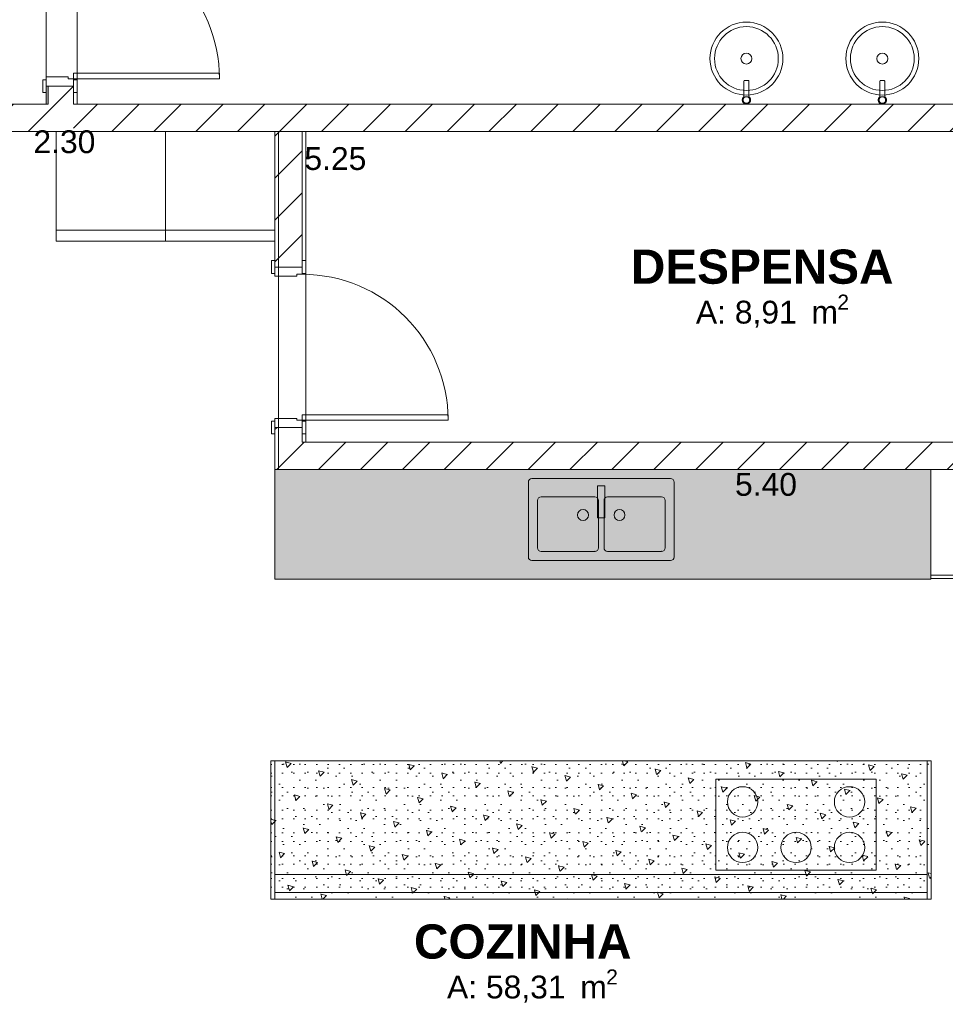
# Model space of a CAD drawing. Header units: millimetres. Extents: x 2826 to 3034, y 1533 to 1590.
# Tile 232 of 248: x 3019.27 to 3024.35, y 1577.9 to 1583.3. Entities that reach past the tile are written whole.
import ezdxf
from ezdxf.enums import TextEntityAlignment as Align

# ---------------------------------------------------------------- set-up
doc = ezdxf.new("R2010")
doc.units = ezdxf.units.MM
doc.set_wipeout_variables(frame=1)
doc.layers.add('_Caneta_No__220', color=7, linetype='Continuous', lineweight=15, true_color=0x8a8a8a)
doc.styles.add('ESTILO_GERADO_1', font='arialbd.ttf')
doc.styles.add('ESTILO_GERADO_2', font='arial.ttf')
pattern_1 = [(45, (0.0233, 0.6193), (-0.2296397, 0.2296397), [0.03125, -0.15625]), (45, (-0.02524, 0.80042), (-0.2296397, 0.2296397), [0.03125, -0.15625]), (105, (0.0233, 0.6193), (0.3136936, 0.084054), [0.03125, -0.15625]), (105, (0.15587, 0.7519), (0.3136936, 0.084054), [0.03125, -0.15625]), (165, (0.04538, 0.6414), (0.084054, 0.3136936), [0.03125, -0.15625]), (165, (0.17796, 0.774), (0.084054, 0.3136936), [0.03125, -0.15625]), (45, (0.00119, 0.64141), (-0.04419417, 0.04419417), [0, -0.0625, 0, -0.09375]), (90, (0.023284, 0.663506), (-0.0625, 0), [0, -0.046875, 0, -0.078125])]
pattern_2 = [(45, (0.02328, 0.61931), (-0.11490485, 0.11490485), [])]

# ---------------------------------------------------------------- blocks, each defined once
blk = doc.blocks.new('A$Cdd268059')
at = {"layer": '_Caneta_No__220'}
h = blk.add_hatch(dxfattribs=at)
h.set_pattern_fill('TIJOLO_COMUM_0005', color=256, style=0, pattern_type=2)
h.set_pattern_definition([(45, (0.02328, 0.61931), (-0.11490485, 0.11490485), [])])
h.paths.add_polyline_path([(34.206, 10.9898), (34.356, 10.9898), (34.356, 11.0898), (34.206, 11.0898)])
for points in [[(34.206, 10.9898), (34.216, 10.9898), (34.216, 11.0898), (34.206, 11.0898)], [(35.46, 8.986), (35.46, 8.386), (36.46, 8.386), (36.46, 8.986)], [(36.46, 8.986), (36.46, 8.386), (37.96, 8.386), (37.96, 8.986)]]:
    blk.add_hatch(color=256, dxfattribs=at).paths.add_polyline_path(points)
h = blk.add_hatch(dxfattribs=at)
h.set_pattern_fill('TIJOLO_COMUM_0005', color=256, style=0, pattern_type=2)
h.set_pattern_definition(pattern_2)
h.paths.add_polyline_path([(34.336, 10.9898), (33.1605, 10.9898), (33.1605, 10.8398), (34.336, 10.8398)])
h = blk.add_hatch(dxfattribs=at)
h.set_pattern_fill('TIJOLO_COMUM_0005', color=256, style=0, pattern_type=2)
h.set_pattern_definition(pattern_2)
h.paths.add_polyline_path([(40.8573, 10.9898), (34.356, 10.9898), (34.356, 10.8398), (40.8573, 10.8398)])
h = blk.add_hatch(dxfattribs=at)
h.set_pattern_fill('TIJOLO_COMUM_0005', color=256, style=0, pattern_type=2)
h.set_pattern_definition(pattern_2)
h.paths.add_polyline_path([(35.46, 10.0973), (35.61, 10.0973), (35.61, 10.8398), (35.46, 10.8398)])
h = blk.add_hatch(dxfattribs=at)
h.set_pattern_fill('TIJOLO_COMUM_0005', color=256, style=0, pattern_type=2)
h.set_pattern_definition(pattern_2)
h.paths.add_polyline_path([(35.46, 9.136), (35.61, 9.136), (35.61, 9.2173), (35.46, 9.2173)])
h = blk.add_hatch(dxfattribs=at)
h.set_pattern_fill('TIJOLO_COMUM_0005', color=256, style=0, pattern_type=2)
h.set_pattern_definition(pattern_2)
h.paths.add_polyline_path([(35.61, 9.136), (35.46, 8.986), (35.61, 8.986)])
h = blk.add_hatch(dxfattribs=at)
h.set_pattern_fill('TIJOLO_COMUM_0005', color=256, style=0, pattern_type=2)
h.set_pattern_definition(pattern_2)
h.paths.add_polyline_path([(35.61, 8.986), (40.8573, 8.986), (40.8573, 9.136), (35.61, 9.136)])
for p, q in [((34.206, 10.9898), (34.206, 17.1369)), ((34.376, 12.2869), (34.376, 10.9898)), ((34.326, 11.1398), (34.206, 11.1398)), ((34.206, 11.1398), (34.206, 11.0898)), ((34.326, 11.1298), (34.326, 11.1398)), ((34.356, 11.1298), (34.326, 11.1298)), ((34.356, 11.1298), (34.356, 11.1598)), ((34.356, 11.1598), (35.156, 11.1598)), ((34.356, 11.0898), (34.356, 11.1298)), ((35.156, 11.1298), (34.356, 11.1298)), ((35.156, 11.1598), (35.156, 11.1298)), ((34.187, 11.1248), (34.187, 11.0548)), ((34.206, 11.1248), (34.187, 11.1248)), ((34.206, 11.0548), (34.206, 11.1248)), ((34.206, 11.0898), (34.206, 11.0548)), ((34.206, 11.0898), (34.356, 11.0898)), ((34.206, 11.0898), (34.356, 11.0898)), ((34.206, 11.0898), (34.356, 11.0898)), ((34.206, 11.0898), (34.356, 11.0898)), ((34.206, 11.0898), (34.206, 11.0548)), ((34.206, 11.0898), (34.206, 11.0548)), ((34.206, 10.9898), (34.206, 11.0898)), ((34.216, 11.0898), (34.206, 11.0898)), ((34.216, 10.9898), (34.216, 11.0898)), ((34.356, 11.1248), (34.356, 11.0548)), ((34.375, 11.1248), (34.356, 11.1248)), ((34.356, 11.0898), (34.356, 11.0548)), ((34.356, 11.0898), (34.356, 11.0548)), ((34.356, 11.0898), (34.356, 11.0548)), ((34.375, 11.0548), (34.375, 11.1248)), ((34.187, 11.0548), (34.206, 11.0548)), ((34.356, 11.0548), (34.375, 11.0548)), ((33.0105, 10.9898), (34.206, 10.9898)), ((34.216, 10.9898), (34.206, 10.9898)), ((34.376, 10.9898), (40.8573, 10.9898)), ((35.48, 10.8398), (33.1605, 10.8398)), ((35.48, 8.986), (35.48, 10.8398)), ((40.8573, 10.8398), (35.63, 10.8398)), ((35.63, 10.8398), (35.63, 9.136)), ((34.86, 10.2998), (34.26, 10.2998)), ((35.46, 10.2998), (34.86, 10.2998)), ((35.46, 10.1323), (35.441, 10.1323)), ((35.441, 10.1323), (35.441, 10.0623)), ((35.46, 10.0973), (35.46, 10.1323)), ((35.46, 10.0623), (35.46, 10.1323)), ((35.46, 10.0973), (35.46, 10.1323)), ((35.46, 10.0973), (35.46, 10.1323)), ((35.61, 10.0973), (35.61, 10.1323)), ((35.629, 10.1323), (35.61, 10.1323)), ((35.61, 10.1323), (35.61, 10.0623)), ((35.61, 10.0973), (35.61, 10.1323)), ((35.61, 10.0973), (35.61, 10.1323)), ((35.629, 10.0623), (35.629, 10.1323)), ((35.441, 10.0623), (35.46, 10.0623)), ((35.46, 10.0973), (35.61, 10.0973)), ((35.61, 10.0973), (35.46, 10.0973)), ((35.46, 10.0973), (35.46, 10.0473)), ((35.46, 10.0973), (35.61, 10.0973)), ((35.46, 10.0973), (35.61, 10.0973)), ((35.46, 10.0473), (35.58, 10.0473)), ((35.58, 10.0473), (35.58, 10.0573)), ((35.58, 10.0573), (35.61, 10.0573)), ((35.61, 10.0573), (35.61, 10.0973)), ((35.61, 10.0623), (35.629, 10.0623)), ((35.441, 9.2523), (35.441, 9.1823)), ((35.46, 9.2523), (35.441, 9.2523)), ((35.58, 9.2673), (35.46, 9.2673)), ((35.46, 9.2673), (35.46, 9.2173)), ((35.46, 9.1823), (35.46, 9.2523)), ((35.58, 9.2573), (35.58, 9.2673)), ((35.61, 9.2573), (35.58, 9.2573)), ((35.61, 9.2573), (35.61, 9.2873)), ((35.61, 9.2873), (36.41, 9.2873)), ((35.61, 9.2173), (35.61, 9.2573)), ((36.41, 9.2573), (35.61, 9.2573)), ((35.61, 9.2523), (35.61, 9.1823)), ((35.629, 9.2523), (35.61, 9.2523)), ((35.629, 9.1823), (35.629, 9.2523)), ((36.41, 9.2873), (36.41, 9.2573)), ((35.441, 9.1823), (35.46, 9.1823)), ((35.46, 9.2173), (35.46, 9.1823)), ((35.46, 9.2173), (35.61, 9.2173)), ((35.46, 9.2173), (35.61, 9.2173)), ((35.46, 9.2173), (35.61, 9.2173)), ((35.46, 9.2173), (35.61, 9.2173)), ((35.46, 9.2173), (35.46, 9.1823)), ((35.46, 9.2173), (35.46, 9.1823)), ((35.61, 9.2173), (35.61, 9.1823)), ((35.61, 9.2173), (35.61, 9.1823)), ((35.61, 9.2173), (35.61, 9.1823)), ((35.61, 9.1823), (35.629, 9.1823)), ((35.63, 9.136), (40.8573, 9.136)), ((35.46, 8.986), (36.46, 8.986)), ((35.46, 8.386), (35.46, 8.986)), ((40.8573, 8.986), (35.48, 8.986)), ((36.46, 8.986), (37.96, 8.986)), ((36.9002, 8.5571), (36.9002, 8.8171)), ((36.9202, 8.8371), (37.2152, 8.8371)), ((37.2352, 8.8171), (37.2352, 8.5571)), ((37.2652, 8.5571), (37.2652, 8.8171)), ((37.2852, 8.8371), (37.5802, 8.8371)), ((37.6002, 8.8171), (37.6002, 8.5571)), ((37.2152, 8.5371), (36.9202, 8.5371)), ((37.5802, 8.5371), (37.2852, 8.5371)), ((35.46, 8.386), (36.46, 8.386)), ((36.46, 8.386), (37.96, 8.386))]:
    blk.add_line(p, q, dxfattribs=at)
for points in [[(37.8464, 11.2407, 1), (38.2464, 11.2407, 1)], [(38.5921, 11.2407, 1), (38.9921, 11.2407, 1)], [(37.6302, 8.4871), (36.8702, 8.4871, -0.414214), (36.8502, 8.5071), (36.8502, 8.9171, -0.414214), (36.8702, 8.9371), (37.6302, 8.9371, -0.414214), (37.6502, 8.9171), (37.6502, 8.5071, -0.414214)]]:
    blk.add_lwpolyline(points, format="xyb", close=True, dxfattribs=at)
for points in [[(34.206, 11.0898), (34.206, 10.9898)], [(34.356, 10.9898), (34.356, 11.0898)], [(34.206, 10.9898), (33.1605, 10.9898)], [(40.8573, 10.9898), (34.356, 10.9898)], [(33.1605, 10.8398), (35.46, 10.8398)], [(35.46, 10.8398), (35.46, 10.0973)], [(35.61, 10.8398), (35.46, 10.8398)], [(35.61, 10.8398), (40.8573, 10.8398)], [(35.61, 10.0973), (35.61, 10.8398)], [(35.46, 9.2173), (35.46, 8.986)], [(35.61, 9.136), (35.61, 9.2173)], [(40.8573, 9.136), (35.61, 9.136)], [(35.46, 8.986), (35.61, 8.986)], [(35.61, 8.986), (40.8573, 8.986)]]:
    blk.add_lwpolyline(points, dxfattribs=at)
for points in [[(38.0689, 11.0134), (38.0688, 11.015), (38.0687, 11.0159), (38.0683, 11.0181), (38.0679, 11.0197), (38.0676, 11.0208), (38.0668, 11.0227), (38.0661, 11.0241), (38.0654, 11.0253), (38.0644, 11.0268), (38.0634, 11.0281), (38.0623, 11.0293), (38.0611, 11.0304), (38.0604, 11.031), (38.0604, 11.0576), (38.0603, 11.11), (38.0603, 11.1111), (38.0602, 11.1123), (38.0601, 11.1135), (38.06, 11.1146), (38.0598, 11.1158), (38.0596, 11.1173), (38.059, 11.1195), (38.0584, 11.1201), (38.0573, 11.1201), (38.0562, 11.1201), (38.0549, 11.1201), (38.0534, 11.1201), (38.0517, 11.1201), (38.05, 11.1201), (38.0482, 11.1201), (38.0464, 11.1201), (38.0445, 11.1201), (38.0427, 11.1201), (38.041, 11.1201), (38.0393, 11.1201), (38.0378, 11.1201), (38.0365, 11.1201), (38.0354, 11.1201), (38.0345, 11.1201), (38.0338, 11.1196), (38.033, 11.1167), (38.0328, 11.1151), (38.0326, 11.1139), (38.0325, 11.1126), (38.0324, 11.1114), (38.0324, 11.1103), (38.0324, 11.1092), (38.0324, 11.0576), (38.0324, 11.031), (38.0316, 11.0304), (38.0304, 11.0293), (38.0293, 11.0281), (38.0288, 11.0274), (38.0274, 11.0255), (38.0266, 11.0241), (38.0261, 11.0231), (38.0253, 11.0212), (38.0248, 11.0197), (38.0244, 11.0184), (38.0241, 11.0166), (38.0239, 11.015), (38.0239, 11.0134), (38.0239, 11.0117), (38.0241, 11.0101), (38.0245, 11.0082), (38.0248, 11.0069), (38.0253, 11.0053), (38.0262, 11.0033), (38.0267, 11.0024), (38.0276, 11.0009), (38.0285, 10.9996), (38.0296, 10.9983), (38.0309, 10.997), (38.032, 10.9961), (38.0333, 10.9951), (38.0351, 10.9939), (38.0361, 10.9934), (38.0376, 10.9927), (38.0391, 10.9921), (38.0407, 10.9916), (38.0424, 10.9912), (38.0439, 10.991), (38.0455, 10.9909), (38.0477, 10.9909), (38.0488, 10.991), (38.0504, 10.9912), (38.0528, 10.9918), (38.0536, 10.9921), (38.0553, 10.9927), (38.0566, 10.9934), (38.0581, 10.9942), (38.0598, 10.9953), (38.0607, 10.9961), (38.062, 10.9972), (38.0636, 10.9989), (38.0642, 10.9996), (38.0652, 11.001), (38.066, 11.0024), (38.0667, 11.0038), (38.0675, 11.0057), (38.0679, 11.0069), (38.0683, 11.0085), (38.0687, 11.0108), (38.0688, 11.0117)], [(38.0604, 11.0251), (38.0604, 11.0407), (38.0604, 11.0576), (38.0603, 11.11), (38.0603, 11.1111), (38.0602, 11.1123), (38.0601, 11.1135), (38.06, 11.1146), (38.0598, 11.1158), (38.0596, 11.1173), (38.059, 11.1195), (38.0584, 11.1201), (38.0573, 11.1201), (38.0562, 11.1201), (38.0345, 11.1201), (38.0338, 11.1196), (38.033, 11.1167), (38.0328, 11.1151), (38.0326, 11.1139), (38.0325, 11.1126), (38.0324, 11.1114), (38.0324, 11.1103), (38.0324, 11.1092), (38.0324, 11.0576), (38.0324, 11.0251), (38.0334, 11.0263), (38.0343, 11.0271), (38.0352, 11.0278), (38.0362, 11.0286), (38.0373, 11.0292), (38.0383, 11.0298), (38.0395, 11.0303), (38.0407, 11.0308), (38.042, 11.0311), (38.0432, 11.0314), (38.0445, 11.0316), (38.0459, 11.0316), (38.0472, 11.0316), (38.0485, 11.0315), (38.0498, 11.0313), (38.051, 11.031), (38.0522, 11.0307), (38.0534, 11.0302), (38.0545, 11.0297), (38.0555, 11.0292), (38.0565, 11.0286), (38.0575, 11.0279), (38.0584, 11.0272), (38.0592, 11.0264)], [(38.8146, 11.0134), (38.8145, 11.015), (38.8144, 11.0159), (38.8141, 11.0181), (38.8137, 11.0197), (38.8133, 11.0208), (38.8125, 11.0227), (38.8118, 11.0241), (38.8111, 11.0253), (38.8101, 11.0268), (38.8091, 11.0281), (38.808, 11.0293), (38.8068, 11.0304), (38.8061, 11.031), (38.8061, 11.0576), (38.8061, 11.11), (38.806, 11.1111), (38.806, 11.1123), (38.8059, 11.1135), (38.8057, 11.1146), (38.8055, 11.1158), (38.8053, 11.1173), (38.8047, 11.1195), (38.8041, 11.1201), (38.803, 11.1201), (38.8019, 11.1201), (38.8006, 11.1201), (38.7991, 11.1201), (38.7975, 11.1201), (38.7957, 11.1201), (38.7939, 11.1201), (38.7921, 11.1201), (38.7902, 11.1201), (38.7884, 11.1201), (38.7867, 11.1201), (38.7851, 11.1201), (38.7836, 11.1201), (38.7822, 11.1201), (38.7811, 11.1201), (38.7802, 11.1201), (38.7795, 11.1196), (38.7788, 11.1167), (38.7785, 11.1151), (38.7783, 11.1139), (38.7782, 11.1126), (38.7781, 11.1114), (38.7781, 11.1103), (38.7781, 11.1092), (38.7781, 11.0576), (38.7781, 11.031), (38.7773, 11.0304), (38.7762, 11.0293), (38.7751, 11.0281), (38.7745, 11.0274), (38.7731, 11.0255), (38.7723, 11.0241), (38.7718, 11.0231), (38.771, 11.0212), (38.7705, 11.0197), (38.7701, 11.0184), (38.7698, 11.0166), (38.7696, 11.015), (38.7696, 11.0134), (38.7696, 11.0117), (38.7698, 11.0101), (38.7702, 11.0082), (38.7705, 11.0069), (38.7711, 11.0053), (38.772, 11.0033), (38.7725, 11.0024), (38.7733, 11.0009), (38.7743, 10.9996), (38.7753, 10.9983), (38.7766, 10.997), (38.7777, 10.9961), (38.779, 10.9951), (38.7808, 10.9939), (38.7818, 10.9934), (38.7833, 10.9927), (38.7848, 10.9921), (38.7864, 10.9916), (38.7882, 10.9912), (38.7896, 10.991), (38.7913, 10.9909), (38.7934, 10.9909), (38.7945, 10.991), (38.7962, 10.9912), (38.7985, 10.9918), (38.7993, 10.9921), (38.801, 10.9927), (38.8024, 10.9934), (38.8038, 10.9942), (38.8055, 10.9953), (38.8065, 10.9961), (38.8077, 10.9972), (38.8093, 10.9989), (38.8099, 10.9996), (38.8109, 11.001), (38.8117, 11.0024), (38.8124, 11.0038), (38.8132, 11.0057), (38.8136, 11.0069), (38.814, 11.0085), (38.8144, 11.0108), (38.8145, 11.0117)], [(38.8061, 11.0251), (38.8061, 11.0407), (38.8061, 11.0576), (38.8061, 11.11), (38.806, 11.1111), (38.806, 11.1123), (38.8059, 11.1135), (38.8057, 11.1146), (38.8055, 11.1158), (38.8053, 11.1173), (38.8047, 11.1195), (38.8041, 11.1201), (38.803, 11.1201), (38.8019, 11.1201), (38.7802, 11.1201), (38.7795, 11.1196), (38.7788, 11.1167), (38.7785, 11.1151), (38.7783, 11.1139), (38.7782, 11.1126), (38.7781, 11.1114), (38.7781, 11.1103), (38.7781, 11.1092), (38.7781, 11.0576), (38.7781, 11.0251), (38.7791, 11.0263), (38.78, 11.0271), (38.7809, 11.0278), (38.7819, 11.0286), (38.783, 11.0292), (38.7841, 11.0298), (38.7852, 11.0303), (38.7865, 11.0308), (38.7877, 11.0311), (38.789, 11.0314), (38.7903, 11.0316), (38.7916, 11.0316), (38.7929, 11.0316), (38.7942, 11.0315), (38.7955, 11.0313), (38.7967, 11.031), (38.798, 11.0307), (38.7992, 11.0302), (38.8002, 11.0297), (38.8012, 11.0292), (38.8022, 11.0286), (38.8032, 11.0279), (38.8041, 11.0272), (38.8049, 11.0264)], [(38.0646, 11.0125), (38.0646, 11.0138), (38.0645, 11.0151), (38.0644, 11.0164), (38.0641, 11.0177), (38.0638, 11.019), (38.0633, 11.0202), (38.0628, 11.0214), (38.0622, 11.0225), (38.0615, 11.0236), (38.0607, 11.0246), (38.06, 11.0255), (38.0592, 11.0264), (38.0584, 11.0272), (38.0575, 11.0279), (38.0565, 11.0286), (38.0555, 11.0292), (38.0545, 11.0297), (38.0534, 11.0302), (38.0522, 11.0307), (38.051, 11.031), (38.0498, 11.0313), (38.0485, 11.0315), (38.0472, 11.0316), (38.0459, 11.0316), (38.0445, 11.0316), (38.0432, 11.0314), (38.042, 11.0311), (38.0407, 11.0308), (38.0395, 11.0303), (38.0383, 11.0298), (38.0373, 11.0292), (38.0362, 11.0286), (38.0352, 11.0278), (38.0343, 11.0271), (38.0334, 11.0263), (38.0326, 11.0254), (38.0319, 11.0245), (38.0312, 11.0235), (38.0305, 11.0225), (38.03, 11.0214), (38.0295, 11.0203), (38.029, 11.0192), (38.0287, 11.018), (38.0284, 11.0167), (38.0282, 11.0154), (38.0281, 11.0141), (38.0281, 11.0128), (38.0282, 11.0115), (38.0284, 11.0102), (38.0286, 11.0089), (38.029, 11.0076), (38.0295, 11.0064), (38.03, 11.0052), (38.0306, 11.004), (38.0311, 11.0032), (38.0317, 11.0025), (38.0323, 11.0017), (38.0329, 11.001), (38.034, 10.9999), (38.0353, 10.9988), (38.0366, 10.9979), (38.038, 10.9971), (38.0388, 10.9967), (38.0397, 10.9963), (38.0406, 10.996), (38.0415, 10.9957), (38.0428, 10.9954), (38.044, 10.9952), (38.0453, 10.9951), (38.0467, 10.9951), (38.048, 10.9952), (38.0493, 10.9953), (38.0506, 10.9956), (38.0519, 10.9959), (38.0531, 10.9964), (38.0543, 10.9969), (38.0554, 10.9975), (38.0565, 10.9982), (38.0575, 10.9989), (38.0585, 10.9997), (38.0593, 11.0005), (38.0602, 11.0014), (38.0609, 11.0023), (38.0616, 11.0033), (38.0622, 11.0043), (38.0627, 11.0053), (38.0633, 11.0064), (38.0637, 11.0076), (38.064, 11.0087), (38.0643, 11.0099), (38.0645, 11.0112)], [(38.8103, 11.0125), (38.8103, 11.0138), (38.8103, 11.0151), (38.8101, 11.0164), (38.8098, 11.0177), (38.8095, 11.019), (38.809, 11.0202), (38.8085, 11.0214), (38.8079, 11.0225), (38.8072, 11.0236), (38.8065, 11.0246), (38.8057, 11.0255), (38.8049, 11.0264), (38.8041, 11.0272), (38.8032, 11.0279), (38.8022, 11.0286), (38.8012, 11.0292), (38.8002, 11.0297), (38.7992, 11.0302), (38.798, 11.0307), (38.7967, 11.031), (38.7955, 11.0313), (38.7942, 11.0315), (38.7929, 11.0316), (38.7916, 11.0316), (38.7903, 11.0316), (38.789, 11.0314), (38.7877, 11.0311), (38.7865, 11.0308), (38.7852, 11.0303), (38.7841, 11.0298), (38.783, 11.0292), (38.7819, 11.0286), (38.7809, 11.0278), (38.78, 11.0271), (38.7791, 11.0263), (38.7783, 11.0254), (38.7776, 11.0245), (38.7769, 11.0235), (38.7763, 11.0225), (38.7757, 11.0214), (38.7752, 11.0203), (38.7748, 11.0192), (38.7744, 11.018), (38.7741, 11.0167), (38.7739, 11.0154), (38.7738, 11.0141), (38.7738, 11.0128), (38.7739, 11.0115), (38.7741, 11.0102), (38.7744, 11.0089), (38.7747, 11.0076), (38.7752, 11.0064), (38.7757, 11.0052), (38.7764, 11.004), (38.7769, 11.0032), (38.7774, 11.0025), (38.778, 11.0017), (38.7786, 11.001), (38.7797, 10.9999), (38.781, 10.9988), (38.7823, 10.9979), (38.7837, 10.9971), (38.7845, 10.9967), (38.7854, 10.9963), (38.7863, 10.996), (38.7872, 10.9957), (38.7885, 10.9954), (38.7898, 10.9952), (38.7911, 10.9951), (38.7924, 10.9951), (38.7937, 10.9952), (38.795, 10.9953), (38.7963, 10.9956), (38.7976, 10.9959), (38.7988, 10.9964), (38.8, 10.9969), (38.8012, 10.9975), (38.8023, 10.9982), (38.8032, 10.9989), (38.8042, 10.9997), (38.8051, 11.0005), (38.8059, 11.0014), (38.8066, 11.0023), (38.8073, 11.0033), (38.8079, 11.0043), (38.8085, 11.0053), (38.809, 11.0064), (38.8094, 11.0076), (38.8098, 11.0087), (38.81, 11.0099), (38.8102, 11.0112)], [(34.86, 10.2398), (34.26, 10.2398), (34.26, 10.8398), (34.86, 10.8398)], [(35.46, 10.2398), (34.86, 10.2398), (34.86, 10.8398), (35.46, 10.8398)], [(37.2702, 8.7221), (37.2302, 8.7221), (37.2302, 8.8971), (37.2702, 8.8971)]]:
    blk.add_lwpolyline(points, close=True, dxfattribs=at)
for centre, radius in [((38.0464, 11.2407), 0.175), ((38.7921, 11.2407), 0.175), ((38.0464, 11.2407), 0.03), ((38.7921, 11.2407), 0.03), ((37.1502, 8.7371), 0.03), ((37.3502, 8.7371), 0.03), ((38.0255, 7.1638), 0.0833), ((38.6121, 7.1638), 0.0833), ((38.0255, 6.9138), 0.0833), ((38.3188, 6.9138), 0.0833), ((38.6121, 6.9138), 0.0833)]:
    blk.add_circle(centre, radius, dxfattribs=at)
for centre, radius, start, end in [((34.356, 11.1298), 0.8, 0, 90), ((35.61, 9.2573), 0.8, 0, 90), ((36.9202, 8.8171), 0.02, 90, 180), ((37.2152, 8.8171), 0.02, 0, 90), ((37.2852, 8.8171), 0.02, 90, 180), ((37.5802, 8.8171), 0.02, 0, 90), ((36.9202, 8.5571), 0.02, 180, 270), ((37.2152, 8.5571), 0.02, 270, 0), ((37.2852, 8.5571), 0.02, 180, 270), ((37.5802, 8.5571), 0.02, 270, 0)]:
    blk.add_arc(centre, radius, start, end, dxfattribs=at)
for p in [(37.2152, 8.5371), (37.5802, 8.5371)]:
    blk.add_point(p, dxfattribs=at)
for s, height, style, p in [('DESPENSA', 0.1875, 'ESTILO_GERADO_1', (37.4125, 10.0056)), ('2', 0.0825, 'ESTILO_GERADO_2', (38.5453, 9.8635)), ('A: 8,91', 0.125, 'ESTILO_GERADO_2', (37.7693, 9.7873)), (' m', 0.125, 'ESTILO_GERADO_2', (38.3547, 9.7873)), ('COZINHA', 0.1875, 'ESTILO_GERADO_1', (36.2229, 6.3041)), ('A: 58,31', 0.125, 'ESTILO_GERADO_2', (36.404, 6.0858)), ('2', 0.0825, 'ESTILO_GERADO_2', (37.2772, 6.1621)), (' m', 0.125, 'ESTILO_GERADO_2', (37.0866, 6.0858))]:
    blk.add_text(s, height=height, dxfattribs=dict(at, style=style)).set_placement(p)
at = {"layer": '_Caneta_No__220', "char_height": 0.125, "attachment_point": 5, "style": 'ESTILO_GERADO_2'}
for s, insert in [('\\A1;2.30', (34.3053, 10.7837)), ('\\A1;5.25', (35.7918, 10.6914)), ('\\A1;5.40', (38.1537, 8.9042))]:
    blk.add_mtext(s, dxfattribs=dict(at, insert=insert))
at = {"layer": '_Caneta_No__220', "style": 'ESTILO_GERADO_2'}
for p in [(34.4309, 10.5457), (35.0309, 10.5457)]:
    blk.add_attdef('txt', text='', height=0.12, dxfattribs=at).set_placement(p, align=Align.MIDDLE_CENTER)
blk.add_attdef('txt', text='', height=0.12, rotation=90, dxfattribs=at).set_placement((1.2958, 6.4033), align=Align.MIDDLE_CENTER)
blk.add_wipeout([(39.0373, 6.7658), (35.46, 6.7658), (35.46, 6.6658), (39.0373, 6.6658)]).dxf.layer = '_Caneta_No__220'
at = {"layer": '_Caneta_No__220'}
h = blk.add_hatch(dxfattribs=at)
h.set_pattern_fill('_GRANITO_0005', color=256, style=0, pattern_type=2)
h.set_pattern_definition(pattern_1)
h.paths.add_polyline_path([(35.4378, 6.631), (35.46, 6.631), (35.46, 7.3888), (35.4378, 7.3888)])
h = blk.add_hatch(dxfattribs=at)
h.set_pattern_fill('_GRANITO_0005', color=256, style=0, pattern_type=2)
h.set_pattern_definition(pattern_1)
h.paths.add_polyline_path([(35.4378, 6.631), (39.0595, 6.631), (39.0595, 7.3888), (35.4378, 7.3888)])
h = blk.add_hatch(dxfattribs=at)
h.set_pattern_fill('_GRANITO_0005', color=256, style=0, pattern_type=2)
h.set_pattern_definition(pattern_1)
h.paths.add_polyline_path([(39.0373, 6.631), (39.0595, 6.631), (39.0595, 7.3888), (39.0373, 7.3888)])
for points in [[(35.4378, 6.631), (35.46, 6.631), (35.46, 7.3888), (35.4378, 7.3888)], [(35.4378, 6.631), (39.0595, 6.631), (39.0595, 7.3888), (35.4378, 7.3888)], [(39.0373, 6.631), (39.0595, 6.631), (39.0595, 7.3888), (39.0373, 7.3888)], [(38.7588, 7.2888), (37.8788, 7.2888), (37.8788, 6.7888), (38.7588, 6.7888)]]:
    blk.add_lwpolyline(points, close=True, dxfattribs=at)
for points in [[(39.0373, 6.7658), (35.46, 6.7658)], [(35.46, 6.7658), (35.46, 6.6658)], [(39.0373, 6.6658), (39.0373, 6.7658)], [(35.46, 6.6658), (39.0373, 6.6658)]]:
    blk.add_lwpolyline(points, dxfattribs=at)
blk.add_wipeout([(39.6573, 8.3888), (39.0573, 8.3888), (39.0573, 8.986), (39.6573, 8.986)]).dxf.layer = '_Caneta_No__220'
blk.add_hatch(color=256, dxfattribs=at).paths.add_polyline_path([(37.96, 8.986), (37.96, 8.386), (39.0573, 8.386), (39.0573, 8.986)])
for p, q in [((37.96, 8.986), (39.0573, 8.986)), ((39.0573, 8.386), (39.0573, 8.986)), ((37.96, 8.386), (39.0573, 8.386)), ((39.6573, 8.4068), (39.0573, 8.4068))]:
    blk.add_line(p, q, dxfattribs=at)
blk.add_lwpolyline([(39.6573, 8.3888), (39.0573, 8.3888), (39.0573, 8.986), (39.6573, 8.986)], close=True, dxfattribs=at)

msp = doc.modelspace()

# ---------------------------------------------------------------- block references
msp.add_blockref('A$Cdd268059', (2985.2094, 1571.8422))

doc.saveas('drawing.dxf')
